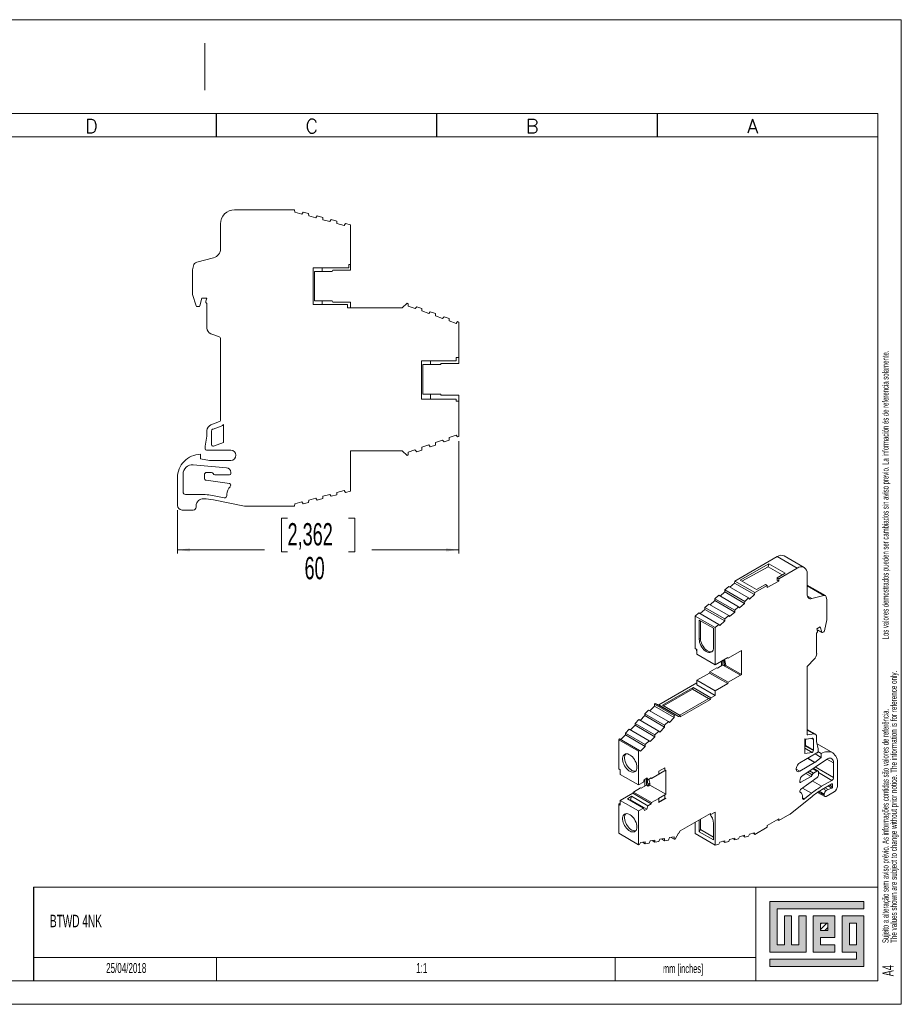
# Model space of a CAD drawing. Header units: millimetres. Extents: x 0 to 297, y 0 to 210.
# Tile 2 of 2: x 109 to 297, y 0 to 210. Entities that reach past the tile are written whole.
import ezdxf

# ---------------------------------------------------------------- set-up
doc = ezdxf.new("R2010")
doc.units = ezdxf.units.MM
doc.layers.add('FORMATO', color=7, linetype='Continuous')
doc.layers.add('LEGENDA', color=5, linetype='Continuous')
doc.styles.add('SLDTEXTSTYLE0', font='ROMANS')
doc.styles.add('SLDTEXTSTYLE1', font='TXT', dxfattribs={"width": 0.605})
doc.styles.add('SLDTEXTSTYLE2', font='TXT', dxfattribs={"width": 0.574617})
doc.dimstyles.new('SLDDIMSTYLE0', dxfattribs={"dimtxt": 4.622974, "dimasz": 2.7, "dimexe": 0, "dimexo": 0.0625, "dimgap": 1.155743, "dimtad": 0, "dimdec": 0, "dimrnd": 1e-09, "dimzin": 12, "dimdsep": 46, "dimtxsty": 'SLDTEXTSTYLE1', "dimsah": 1, "dimcen": 0.09, "dimadec": 0, "dimazin": 3, "dimtfac": 1, "dimtdec": 3, "dimtofl": 0, "dimtmove": 0, "dimatfit": 3, "dimfxl": 1, "dimfrac": 2, "dimtolj": 1, "dimtzin": 12, "dimarcsym": 0})

# ---------------------------------------------------------------- blocks, each defined once
blk = doc.blocks.new('SW_NOTE_0')
at = {"color": 0, "linetype": 'Continuous', "lineweight": 0, "attachment_point": 1, "rotation": 90}
for s, insert, char_height, style in [('Sujeito a alteração sem aviso prévio. As informações contidas são valores de referência.                                          Los valores demostrados pueden ser cambiados sin aviso previo. La información és de referencia solamente.', (-1.71, 0), 1.32292, 'SLDTEXTSTYLE2'), ('The values shown are subject to change without prior notice. The information is for reference only.', (0.06, 0), 1.3229, 'SLDTEXTSTYLE1')]:
    blk.add_mtext(s, dxfattribs=dict(at, insert=insert, char_height=char_height, style=style))
blk = doc.blocks.new('_D_2')
at = {"color": 7, "linetype": 'Continuous', "lineweight": 0}
for p, q in [((202.65, 120.08), (202.65, 96.17)), ((142.65, 105.42), (142.65, 96.17)), ((166.14, 103.69), (164.84, 103.69)), ((164.84, 103.69), (164.84, 96.5)), ((179.16, 103.69), (180.46, 103.69)), ((180.46, 103.69), (180.46, 96.5)), ((142.65, 96.92), (161.22, 96.92)), ((202.65, 96.92), (184.08, 96.92)), ((164.84, 96.5), (166.14, 96.5)), ((180.46, 96.5), (179.16, 96.5))]:
    blk.add_line(p, q, dxfattribs=at)
for points in [[(142.65, 96.92), (145.35, 96.57), (145.35, 97.27)], [(202.65, 96.92), (199.95, 97.27), (199.95, 96.57)]]:
    blk.add_solid(points, dxfattribs=at)
at = {"color": 7, "linetype": 'Continuous', "lineweight": 0, "char_height": 4.763, "attachment_point": 1, "style": 'SLDTEXTSTYLE1'}
for s, insert in [('2,362', (166.14, 102.63)), ('60', (169.76, 95.42))]:
    blk.add_mtext(s, dxfattribs=dict(at, insert=insert))

msp = doc.modelspace()

# ---------------------------------------------------------------- hatches: boundary and pattern name
at = {"linetype": 'Continuous'}
msp.add_hatch(color=7, dxfattribs=at).paths.add_polyline_path([(268.99, 21.93), (268.99, 11.15), (276.69, 11.15), (276.69, 18.85), (275.15, 18.85), (275.15, 12.69), (273.61, 12.69), (273.61, 18.85), (272.07, 18.85), (272.07, 12.69), (270.53, 12.69), (270.53, 20.39), (289.01, 20.39), (289.01, 21.93)], flags=0)
h = msp.add_hatch(color=7, dxfattribs=at)
h.paths.add_polyline_path([(268.99, 8.07), (289.01, 8.07), (289.01, 18.85), (284.39, 18.85), (284.39, 11.15), (287.47, 11.15), (287.47, 9.61), (268.99, 9.61)], flags=0)
h.paths.add_polyline_path([(285.93, 17.31), (287.47, 17.31), (287.47, 12.69), (285.93, 12.69)], flags=0)
h = msp.add_hatch(color=7, dxfattribs=at)
h.paths.add_polyline_path([(282.85, 12.69), (279.77, 12.69), (279.77, 14.23), (282.85, 14.23), (282.85, 18.85), (278.23, 18.85), (278.23, 11.15), (282.85, 11.15)], flags=0)
h.paths.add_polyline_path([(281.31, 15.77), (279.77, 15.77), (279.77, 17.31), (281.31, 17.31)], flags=0)
h = msp.add_hatch(dxfattribs=at)
h.set_pattern_fill('ANSI31', color=8, scale=0.25, style=0)
h.paths.add_polyline_path([(281.31, 15.77), (279.77, 15.77), (279.77, 17.31), (281.31, 17.31)], flags=0)

# ---------------------------------------------------------------- linework, layer by layer
at = {"color": 7, "linetype": 'Continuous', "lineweight": 0}
for p, q in [((292, 185), (292, 5)), ((289.01, 21.93), (268.99, 21.93)), ((268.99, 21.93), (268.99, 11.15)), ((289.01, 20.39), (289.01, 21.93)), ((270.53, 20.39), (289.01, 20.39)), ((270.53, 12.69), (270.53, 20.39)), ((273.61, 18.85), (272.07, 18.85)), ((272.07, 18.85), (272.07, 12.69)), ((273.61, 12.69), (273.61, 18.85)), ((276.69, 18.85), (275.15, 18.85)), ((275.15, 18.85), (275.15, 12.69)), ((276.69, 11.15), (276.69, 18.85)), ((282.85, 18.85), (278.23, 18.85)), ((278.23, 18.85), (278.23, 11.15)), ((279.77, 17.31), (281.31, 17.31)), ((279.77, 15.77), (279.77, 17.31)), ((281.31, 17.31), (281.31, 15.77)), ((282.85, 14.23), (282.85, 18.85)), ((289.01, 18.85), (284.39, 18.85)), ((284.39, 18.85), (284.39, 11.15)), ((285.93, 12.69), (285.93, 17.31)), ((285.93, 17.31), (287.47, 17.31)), ((287.47, 17.31), (287.47, 12.69)), ((289.01, 8.07), (289.01, 18.85)), ((281.31, 15.77), (279.77, 15.77)), ((272.07, 12.69), (270.53, 12.69)), ((275.15, 12.69), (273.61, 12.69)), ((279.77, 14.23), (282.85, 14.23)), ((279.77, 12.69), (279.77, 14.23)), ((282.85, 12.69), (279.77, 12.69)), ((282.85, 11.15), (282.85, 12.69)), ((287.47, 12.69), (285.93, 12.69)), ((268.99, 11.15), (276.69, 11.15)), ((278.23, 11.15), (282.85, 11.15)), ((284.39, 11.15), (287.47, 11.15)), ((287.47, 11.15), (287.47, 9.61)), ((151, 10), (151, 5)), ((236, 10), (236, 5)), ((268.99, 9.61), (268.99, 8.07)), ((287.47, 9.61), (268.99, 9.61)), ((268.99, 8.07), (289.01, 8.07))]:
    msp.add_line(p, q, dxfattribs=at)
at = {"color": 7, "linetype": 'Continuous', "lineweight": 15}
for p, q in [((167.65, 169.45), (154.85, 169.45)), ((167.65, 169.45), (167.68, 168.95)), ((167.68, 168.95), (169.2, 168.54)), ((169.48, 168.96), (169.2, 168.54)), ((170.64, 168.64), (169.48, 168.96)), ((170.67, 168.15), (170.64, 168.64)), ((170.67, 168.15), (172.2, 167.74)), ((172.47, 168.15), (172.2, 167.74)), ((173.63, 167.84), (172.47, 168.15)), ((151.85, 166.45), (151.85, 161.16)), ((173.67, 167.34), (173.63, 167.84)), ((173.67, 167.34), (175.19, 166.94)), ((175.47, 167.35), (175.19, 166.94)), ((176.63, 167.04), (175.47, 167.35)), ((176.66, 166.54), (176.63, 167.04)), ((176.66, 166.54), (178.18, 166.13)), ((178.46, 166.55), (178.18, 166.13)), ((178.46, 166.55), (179.57, 166.25)), ((179.57, 157.82), (179.57, 166.25)), ((145.85, 156.65), (146.06, 157.52)), ((150.37, 159.23), (146.77, 158.26)), ((179.18, 157.82), (179.18, 157.06)), ((179.57, 157.82), (179.18, 157.82)), ((179.57, 156.56), (179.57, 157.82)), ((145.85, 156.65), (145.85, 151.49)), ((171.63, 157.06), (171.63, 149.24)), ((179.18, 157.06), (171.63, 157.06)), ((171.89, 150.01), (171.89, 156.31)), ((171.89, 156.31), (173.52, 156.31)), ((173.52, 157.06), (173.52, 156.31)), ((173.52, 156.31), (175.64, 156.31)), ((175.64, 156.31), (175.79, 156.56)), ((175.79, 156.56), (179.57, 156.56)), ((145.87, 151.41), (146.63, 148.95)), ((147.41, 148.95), (147.85, 150.6)), ((147.85, 150.6), (148.93, 150.6)), ((148.74, 149.9), (148.74, 149.7)), ((148.93, 150.6), (148.75, 149.95)), ((148.95, 149.5), (148.95, 144.21)), ((171.63, 149.24), (178.93, 149.24)), ((173.52, 150.01), (171.89, 150.01)), ((175.64, 150.01), (173.52, 150.01)), ((173.52, 150.01), (173.52, 149.24)), ((175.79, 149.76), (175.64, 150.01)), ((179.57, 149.76), (175.79, 149.76)), ((178.93, 149.24), (178.93, 148.56)), ((179.57, 148.56), (179.57, 149.76)), ((191.65, 149.52), (190.58, 148.56)), ((191.89, 149.43), (191.65, 149.52)), ((191.88, 148.93), (191.89, 149.43)), ((146.82, 148.8), (147.22, 148.8)), ((178.93, 148.56), (190.58, 148.56)), ((191.88, 148.93), (193.36, 148.39)), ((193.67, 148.78), (193.36, 148.39)), ((194.8, 148.37), (193.67, 148.78)), ((194.79, 147.87), (194.8, 148.37)), ((194.79, 147.87), (196.27, 147.33)), ((196.58, 147.72), (196.27, 147.33)), ((197.71, 147.31), (196.58, 147.72)), ((197.7, 146.81), (197.71, 147.31)), ((197.7, 146.81), (199.18, 146.27)), ((199.5, 146.66), (199.18, 146.27)), ((200.62, 146.25), (199.5, 146.66)), ((200.61, 145.75), (200.62, 146.25)), ((200.61, 145.75), (202.09, 145.21)), ((202.41, 145.6), (202.09, 145.21)), ((202.41, 145.6), (202.65, 145.51)), ((202.65, 137.92), (202.65, 145.51)), ((149.8, 143), (151.66, 142.33)), ((151.85, 142.04), (151.85, 124.55)), ((202.09, 137.22), (194.72, 137.22)), ((194.72, 137.22), (194.72, 129.08)), ((196.6, 137.22), (196.6, 136.45)), ((198.73, 136.45), (198.87, 136.7)), ((198.87, 136.7), (202.65, 136.7)), ((202.09, 137.92), (202.09, 137.22)), ((202.65, 137.92), (202.09, 137.92)), ((202.65, 136.7), (202.65, 137.92)), ((194.98, 130.15), (194.98, 136.45)), ((194.98, 136.45), (196.6, 136.45)), ((196.6, 136.45), (198.73, 136.45)), ((194.72, 129.08), (202.09, 129.08)), ((196.6, 130.15), (194.98, 130.15)), ((198.73, 130.15), (196.6, 130.15)), ((196.6, 130.15), (196.6, 129.08)), ((198.87, 129.9), (198.73, 130.15)), ((202.65, 129.9), (198.87, 129.9)), ((202.09, 129.08), (202.09, 128.67)), ((202.09, 128.67), (202.65, 128.67)), ((202.65, 128.67), (202.65, 129.9)), ((202.65, 121.08), (202.65, 128.67)), ((151.66, 124.27), (149.81, 123.6)), ((148.95, 121.17), (148.95, 122.37)), ((149.94, 122.24), (149.94, 119.47)), ((152, 123.33), (150.26, 122.7)), ((152.51, 119.83), (152.51, 123.67)), ((148.55, 119.07), (148.95, 121.17)), ((150.35, 119.05), (152.51, 119.83)), ((199.16, 120.35), (197.7, 119.83)), ((197.71, 119.28), (197.7, 119.83)), ((199.16, 120.35), (199.5, 119.93)), ((199.5, 119.93), (200.62, 120.35)), ((202.09, 121.38), (200.61, 120.86)), ((200.62, 120.35), (200.61, 120.86)), ((202.09, 121.38), (202.41, 121)), ((202.65, 121.08), (202.41, 121)), ((148.55, 118.47), (148.55, 119.07)), ((154.05, 118.17), (148.85, 118.17)), ((190.58, 118.04), (179.57, 118.04)), ((179.57, 109.45), (179.57, 118.04)), ((190.58, 118.04), (191.65, 117.08)), ((193.3, 118.27), (191.87, 117.77)), ((191.89, 117.16), (191.87, 117.77)), ((193.3, 118.27), (193.67, 117.81)), ((193.67, 117.81), (194.8, 118.22)), ((196.23, 119.31), (194.79, 118.8)), ((194.8, 118.22), (194.79, 118.8)), ((196.23, 119.31), (196.58, 118.87)), ((196.58, 118.87), (197.71, 119.28)), ((147.55, 117.35), (147.55, 116.35)), ((147.55, 116.35), (149.48, 116.01)), ((154.05, 116), (149.56, 116)), ((191.65, 117.08), (191.89, 117.16)), ((153.14, 114.44), (146.03, 115.07)), ((149.9, 113.44), (148.9, 113.44)), ((154.05, 113.24), (154.05, 113.45)), ((142.65, 112.29), (142.65, 106.42)), ((143.85, 113.07), (143.85, 109.25)), ((148.4, 112.25), (148.4, 112.94)), ((153.79, 111.07), (148.81, 111.76)), ((153.75, 112.94), (150.64, 112.94)), ((154.05, 110.77), (154.05, 110.77)), ((178.18, 109.56), (176.66, 109.16)), ((178.18, 109.56), (178.46, 109.15)), ((179.57, 109.45), (178.46, 109.15)), ((144.35, 108.75), (147.44, 108.75)), ((150.33, 107.57), (156.99, 106.26)), ((150.5, 108.45), (152.61, 108.04)), ((153.2, 108.53), (153.2, 108.8)), ((169.2, 107.16), (167.68, 106.75)), ((169.2, 107.16), (169.48, 106.74)), ((170.64, 107.05), (170.67, 107.55)), ((172.2, 107.96), (170.67, 107.55)), ((172.2, 107.96), (172.47, 107.55)), ((172.47, 107.55), (173.63, 107.86)), ((173.63, 107.86), (173.67, 108.35)), ((175.19, 108.76), (173.67, 108.35)), ((175.19, 108.76), (175.47, 108.35)), ((175.47, 108.35), (176.63, 108.66)), ((176.63, 108.66), (176.66, 109.16)), ((143.65, 105.42), (146.05, 105.42)), ((146.65, 106.02), (146.65, 106.33)), ((157.08, 106.25), (167.65, 106.25)), ((167.68, 106.75), (167.65, 106.25)), ((169.48, 106.74), (170.64, 107.05)), ((261.49, 90.26), (270.54, 95.48)), ((270.54, 95.48), (274.78, 93.03)), ((276.28, 93.18), (272.04, 95.63)), ((268.77, 93.97), (262.65, 90.44)), ((268.64, 93.33), (263.02, 90.22)), ((268.77, 93.97), (268.64, 93.33)), ((271.61, 91.61), (268.64, 93.33)), ((272.24, 91.97), (268.77, 93.97)), ((274.78, 93.03), (270.87, 90.77)), ((262.65, 90.44), (266.11, 88.44)), ((270.51, 90.98), (272.24, 91.97)), ((270.87, 90.77), (270.51, 90.98)), ((270.51, 90.45), (270.51, 90.98)), ((270.87, 90.25), (270.51, 90.45)), ((270.87, 90.77), (270.87, 90.25)), ((276.9, 87.49), (276.9, 91.81)), ((259.35, 87.96), (259.38, 88.38)), ((259.38, 88.38), (260.2, 89.11)), ((263.62, 85.94), (259.38, 88.38)), ((264.44, 86.66), (260.2, 89.11)), ((261.47, 89.84), (260.47, 88.95)), ((261.49, 90.26), (261.47, 89.84)), ((265.71, 87.39), (261.47, 89.84)), ((265.74, 87.81), (261.49, 90.26)), ((268.38, 89.34), (265.74, 87.81)), ((266.11, 88.44), (268.03, 89.54)), ((268.03, 89.54), (268.38, 89.34)), ((270.87, 90.25), (268.38, 88.87)), ((268.38, 88.87), (268.38, 89.34)), ((280.81, 87.17), (276.9, 89.43)), ((257.23, 86.09), (257.26, 86.51)), ((257.26, 86.51), (258.08, 87.23)), ((257.26, 86.51), (261.5, 84.06)), ((262.32, 84.78), (258.08, 87.23)), ((259.35, 87.96), (258.35, 87.08)), ((263.59, 85.51), (259.35, 87.96)), ((264.44, 86.66), (263.62, 85.94)), ((264.64, 86.44), (264.44, 86.66)), ((264.64, 86.44), (265.71, 87.39)), ((265.74, 87.81), (265.71, 87.39)), ((280.5, 87.2), (277.95, 86.52)), ((281.15, 86.26), (281, 86.89)), ((281.15, 82.05), (281.15, 86.26)), ((255.12, 84.21), (254.12, 83.32)), ((255.12, 84.21), (255.14, 84.63)), ((259.36, 81.76), (255.12, 84.21)), ((255.14, 84.63), (255.96, 85.36)), ((255.14, 84.63), (259.38, 82.18)), ((255.96, 85.36), (260.2, 82.91)), ((257.23, 86.09), (256.23, 85.2)), ((261.48, 83.64), (257.23, 86.09)), ((261.5, 84.06), (261.48, 83.64)), ((262.32, 84.78), (261.5, 84.06)), ((262.52, 84.56), (262.32, 84.78)), ((262.52, 84.56), (263.59, 85.51)), ((263.62, 85.94), (263.59, 85.51)), ((253.84, 83.48), (253.06, 82.79)), ((253.06, 82.79), (257.31, 80.34)), ((253.06, 75.9), (253.06, 82.79)), ((253.84, 83.48), (258.09, 81.03)), ((256.95, 80.19), (253.91, 81.94)), ((253.91, 81.94), (253.91, 77.85)), ((259.38, 82.18), (259.36, 81.76)), ((260.2, 82.91), (259.38, 82.18)), ((260.4, 82.68), (260.2, 82.91)), ((260.4, 82.68), (261.48, 83.64)), ((280.6, 79.65), (281.14, 81.97)), ((254.18, 81.78), (254.18, 78.01)), ((256.95, 76.1), (256.95, 80.19)), ((258.09, 81.03), (257.31, 80.34)), ((257.31, 80.34), (257.31, 72.42)), ((258.28, 80.81), (258.09, 81.03)), ((258.28, 80.81), (259.36, 81.76)), ((278.97, 80.06), (279.73, 80.5)), ((279.1, 79.61), (278.97, 80.06)), ((279.02, 79.9), (280.08, 79.29)), ((279.73, 80.5), (280.04, 79.34)), ((253.91, 77.85), (254.18, 78.01)), ((278.95, 74.84), (278.95, 79.15)), ((279.1, 79.4), (279.1, 79.57)), ((280.18, 79.3), (280.46, 79.46)), ((253.42, 75.69), (253.06, 75.9)), ((253.34, 75.74), (253.34, 75.44)), ((253.42, 74.67), (253.42, 75.69)), ((253.34, 75.44), (253.42, 75.39)), ((253.42, 74.67), (257.31, 72.42)), ((257.31, 72.42), (259.98, 73.97)), ((259.9, 73.92), (260.08, 73.82)), ((259.98, 73.97), (260.08, 73.82)), ((260.08, 73.82), (262.92, 75.46)), ((262.92, 75.46), (262.92, 70.31)), ((277.04, 72.19), (278.36, 73.51)), ((256.19, 70.92), (257.69, 71.79)), ((257.69, 71.79), (257.84, 71.71)), ((257.84, 71.71), (258.98, 72.37)), ((258.67, 73.21), (258.67, 72.19)), ((258.98, 72.37), (258.98, 73.39)), ((259.41, 72.13), (258.98, 72.37)), ((259.41, 72.12), (259.59, 72.23)), ((259.41, 72.13), (262.73, 70.21)), ((259.59, 72.23), (262.92, 70.31)), ((276.9, 57.6), (276.9, 71.88)), ((253.42, 69.12), (256.09, 70.66)), ((256.09, 70.66), (256.19, 70.92)), ((256.09, 70.66), (259.98, 68.41)), ((260.08, 68.68), (256.19, 70.92)), ((262.73, 70.21), (260.08, 68.68)), ((262.92, 70.31), (262.73, 70.21)), ((262.73, 70.21), (262.73, 70.21)), ((253.42, 68.55), (245.28, 63.85)), ((252.59, 67.58), (246.05, 63.8)), ((252.48, 67.19), (252.59, 67.58)), ((256.41, 65.38), (252.59, 67.58)), ((257.31, 66.87), (253.42, 69.12)), ((253.42, 68.14), (253.42, 69.12)), ((257.31, 65.89), (253.42, 68.14)), ((259.98, 68.41), (257.31, 66.87)), ((260.08, 68.68), (259.98, 68.41)), ((252.48, 67.19), (246.33, 63.63)), ((249.77, 61.65), (255.96, 65.22)), ((255.92, 65.2), (252.48, 67.19)), ((256.31, 65.02), (255.96, 65.22)), ((256.41, 65.38), (256.31, 65.02)), ((257.31, 65.89), (256.41, 65.38)), ((257.31, 66.87), (257.31, 65.89)), ((244.36, 63.62), (243.35, 62.61)), ((244.35, 64.02), (244.52, 64.19)), ((248.6, 61.58), (244.35, 64.02)), ((244.36, 63.62), (244.35, 64.02)), ((248.6, 61.17), (244.36, 63.62)), ((248.77, 61.74), (244.52, 64.19)), ((244.52, 64.19), (245.28, 63.85)), ((249.52, 61.4), (245.28, 63.85)), ((246.05, 63.8), (249.86, 61.6)), ((256.31, 65.02), (249.86, 61.29)), ((242.3, 61.57), (241.29, 60.56)), ((242.29, 61.97), (243.09, 62.76)), ((246.54, 59.52), (242.29, 61.97)), ((242.3, 61.57), (242.29, 61.97)), ((246.54, 59.12), (242.3, 61.57)), ((247.33, 60.32), (243.09, 62.76)), ((247.56, 60.13), (248.6, 61.17)), ((248.77, 61.74), (248.6, 61.58)), ((248.6, 61.58), (248.6, 61.17)), ((249.52, 61.4), (248.77, 61.74)), ((249.86, 61.6), (249.52, 61.4)), ((249.86, 61.29), (249.86, 61.6)), ((240.24, 59.51), (239.23, 58.51)), ((240.23, 59.92), (241.03, 60.71)), ((240.23, 59.92), (244.48, 57.47)), ((240.24, 59.51), (240.23, 59.92)), ((244.48, 57.06), (240.24, 59.51)), ((241.03, 60.71), (245.27, 58.26)), ((245.5, 58.07), (246.54, 59.12)), ((247.33, 60.32), (246.54, 59.52)), ((246.54, 59.52), (246.54, 59.12)), ((247.56, 60.13), (247.33, 60.32)), ((238.18, 57.46), (237.17, 56.45)), ((238.17, 57.86), (238.97, 58.66)), ((238.17, 57.86), (242.42, 55.41)), ((238.18, 57.46), (238.17, 57.86)), ((242.42, 55.01), (238.18, 57.46)), ((238.97, 58.66), (243.21, 56.21)), ((243.44, 56.02), (244.48, 57.06)), ((245.27, 58.26), (244.48, 57.47)), ((244.48, 57.47), (244.48, 57.06)), ((245.5, 58.07), (245.27, 58.26)), ((276.8, 56.54), (278.03, 56.74)), ((278.68, 57.6), (276.9, 58.63)), ((278.35, 57.66), (277.04, 57.45)), ((278.95, 56.03), (278.95, 57.01)), ((236.91, 56.6), (236.74, 56.43)), ((236.74, 56.43), (240.98, 53.98)), ((236.74, 50.23), (236.74, 56.43)), ((236.91, 56.6), (241.15, 54.15)), ((241.38, 53.96), (242.42, 55.01)), ((243.21, 56.21), (242.42, 55.41)), ((242.42, 55.41), (242.42, 55.01)), ((243.44, 56.02), (243.21, 56.21)), ((276.44, 56.61), (276.46, 56.6)), ((276.44, 53.48), (276.44, 56.61)), ((276.55, 55.08), (278.25, 54.1)), ((276.56, 55.21), (276.56, 56.56)), ((278.26, 54.23), (276.56, 55.21)), ((278.26, 56.49), (278.26, 54.23)), ((279.24, 54.47), (278.95, 56.03)), ((282.37, 53.63), (279.04, 55.55)), ((241.15, 54.15), (240.98, 53.98)), ((240.98, 53.98), (240.98, 46.78)), ((241.38, 53.96), (241.15, 54.15)), ((275.35, 51.49), (279.02, 53.62)), ((277.96, 53.72), (276.44, 53.48)), ((278.58, 51.59), (279.94, 52.65)), ((278.65, 53.4), (279.94, 52.65)), ((279.22, 53.89), (279.94, 53.47)), ((279.24, 54.47), (279.24, 53.98)), ((279.94, 52.65), (279.94, 53.47)), ((245.27, 49.69), (246.59, 50.45)), ((246.55, 49.83), (246.55, 50.43)), ((246.59, 50.45), (246.59, 49.81)), ((278.52, 51.55), (275.35, 49.72)), ((275.99, 48.82), (281.02, 52.23)), ((282.56, 51.49), (282.56, 48.37)), ((283.41, 46.55), (283.41, 51.34)), ((237.09, 50.02), (236.74, 50.23)), ((237.09, 49.03), (237.09, 50.02)), ((240.98, 46.78), (237.09, 49.03)), ((242.95, 47.91), (243.65, 48.32)), ((243.65, 48.32), (243.76, 48.18)), ((243.76, 48.18), (245.27, 49.05)), ((245.27, 49.1), (246.37, 49.73)), ((245.27, 49.05), (245.27, 49.69)), ((246.37, 49.73), (246.55, 49.83)), ((246.59, 49.81), (246.55, 49.83)), ((246.81, 49.94), (246.59, 49.81)), ((246.81, 49.94), (246.81, 44.79)), ((275.53, 45.8), (279.05, 48.39)), ((277.76, 48.62), (275.56, 47.35)), ((279.24, 49.76), (278.24, 50.34)), ((278.99, 49.74), (278.29, 49.33)), ((279.35, 49.53), (279.35, 48.96)), ((240.98, 46.78), (242.06, 47.41)), ((241.51, 46.07), (242.66, 46.73)), ((242.06, 47.41), (242.2, 47.91)), ((242.81, 48.27), (242.2, 47.91)), ((242.35, 48), (242.35, 46.55)), ((242.57, 48.13), (242.95, 47.91)), ((242.66, 46.73), (242.66, 48.08)), ((242.66, 46.73), (243.01, 46.52)), ((242.81, 48.27), (242.95, 47.91)), ((242.98, 46.91), (243.38, 47.14)), ((242.98, 46.91), (243.01, 46.89)), ((243.41, 47.12), (243.01, 46.89)), ((243.01, 46.89), (243.01, 46.52)), ((243.01, 46.52), (243.41, 46.75)), ((243.38, 47.14), (243.41, 47.12)), ((243.41, 47.12), (243.41, 46.75)), ((243.41, 46.75), (246.81, 44.79)), ((243.58, 48.28), (243.76, 48.18)), ((275.35, 47.47), (275.35, 47.64)), ((282.21, 47.76), (280.02, 46.49)), ((280.02, 45.76), (282.21, 47.02)), ((282.35, 46.94), (282.35, 46.39)), ((237.09, 43.47), (239.77, 45.02)), ((239.48, 44.36), (238.6, 43.85)), ((239.29, 43.64), (239.48, 44.36)), ((242.95, 42.36), (239.48, 44.36)), ((239.77, 45.02), (239.87, 45.28)), ((239.77, 45.02), (243.65, 42.77)), ((239.87, 45.28), (241.37, 46.15)), ((243.76, 43.03), (239.87, 45.28)), ((241.37, 46.15), (241.51, 46.07)), ((246.55, 44.69), (245.24, 43.93)), ((246.59, 44.67), (246.55, 44.69)), ((246.55, 43.87), (246.55, 44.69)), ((246.81, 44.79), (246.59, 44.67)), ((246.59, 44.67), (246.59, 43.85)), ((273.27, 40.57), (277.98, 44.35)), ((275.35, 45.45), (275.35, 45.45)), ((275.49, 45.19), (275.43, 45.23)), ((275.95, 44.19), (275.95, 43.96)), ((277.86, 45), (276.37, 43.81)), ((279.15, 45.21), (280.7, 44.32)), ((280.58, 44.84), (280.58, 44.59)), ((280.75, 46.18), (281.4, 45.8)), ((281.4, 45.8), (281, 45.57)), ((281, 44.35), (282.7, 45.32)), ((282.19, 46.13), (281.4, 45.8)), ((237.09, 42.88), (236.74, 42.67)), ((236.74, 42.67), (237.09, 42.47)), ((236.74, 36.48), (236.74, 42.67)), ((237.09, 43.47), (240.98, 41.23)), ((237.09, 42.47), (237.09, 43.47)), ((238.6, 43.85), (242.06, 41.85)), ((239.13, 43.55), (239.29, 43.64)), ((242.75, 41.64), (239.29, 43.64)), ((242.95, 42.36), (242.75, 41.64)), ((243.65, 42.77), (242.95, 42.36)), ((243.76, 43.03), (243.65, 42.77)), ((245.27, 43.91), (243.76, 43.03)), ((245.24, 43.93), (245.27, 43.91)), ((246.81, 43.92), (245.27, 43.04)), ((245.27, 43.04), (245.27, 43.91)), ((246.38, 43.72), (245.27, 43.08)), ((246.38, 43.77), (246.55, 43.87)), ((246.38, 43.72), (246.38, 43.77)), ((246.55, 43.87), (246.59, 43.85)), ((246.59, 43.85), (246.81, 43.98)), ((246.81, 43.92), (246.76, 43.95)), ((246.81, 43.92), (246.81, 43.98)), ((242.06, 41.85), (240.98, 41.23)), ((240.98, 41.23), (240.98, 34.03)), ((242.26, 41.35), (242.06, 41.85)), ((242.75, 41.64), (242.26, 41.35)), ((249.88, 36.98), (256.31, 40.7)), ((256.15, 40.6), (256.41, 40.45)), ((256.31, 40.7), (256.41, 40.45)), ((256.41, 40.45), (257.31, 40.97)), ((257.31, 40.97), (257.31, 33.95)), ((270.88, 39.18), (273.2, 40.52)), ((253.06, 36.4), (253.06, 38.82)), ((253.91, 39.31), (253.91, 36.82)), ((254.18, 39.47), (254.18, 37.26)), ((256.95, 35.06), (256.95, 38.6)), ((268.4, 38.15), (270.88, 39.59)), ((268.4, 37.75), (268.4, 38.15)), ((270.53, 39.38), (270.88, 39.18)), ((270.88, 39.59), (270.88, 39.18)), ((240.98, 34.03), (236.74, 36.48)), ((248.6, 35.72), (247.59, 35.55)), ((248.6, 35.72), (248.6, 35.23)), ((248.77, 35.25), (249.52, 36.47)), ((249.52, 36.47), (249.6, 36.52)), ((249.6, 36.52), (249.88, 36.98)), ((257.31, 33.95), (253.06, 36.4)), ((254.18, 37.26), (253.91, 36.82)), ((253.91, 36.82), (256.95, 35.06)), ((256.95, 35.66), (254.18, 37.26)), ((262.32, 35.3), (262.52, 35.75)), ((263.59, 36.04), (262.52, 35.75)), ((263.15, 35.92), (263.62, 35.64)), ((263.59, 36.04), (263.62, 35.64)), ((263.62, 35.64), (264.44, 35.86)), ((264.44, 35.86), (264.64, 36.32)), ((265.71, 36.6), (264.64, 36.32)), ((265.26, 36.48), (265.74, 36.21)), ((265.71, 36.6), (265.74, 36.21)), ((265.74, 36.21), (268.4, 37.75)), ((240.98, 34.03), (241.15, 34.06)), ((241.15, 34.06), (241.38, 34.5)), ((242.42, 34.68), (241.38, 34.5)), ((242.42, 34.26), (241.85, 34.58)), ((242.42, 34.68), (242.42, 34.26)), ((242.42, 34.26), (243.21, 34.38)), ((243.21, 34.38), (243.45, 34.85)), ((244.48, 35.03), (243.45, 34.85)), ((244.48, 34.58), (243.88, 34.93)), ((244.48, 35.03), (244.48, 34.58)), ((244.48, 34.58), (245.27, 34.71)), ((245.27, 34.71), (245.52, 35.2)), ((246.54, 35.38), (245.52, 35.2)), ((245.9, 35.27), (246.54, 34.9)), ((246.54, 35.38), (246.54, 34.9)), ((246.54, 34.9), (247.33, 35.03)), ((247.33, 35.03), (247.59, 35.55)), ((247.93, 35.61), (248.6, 35.23)), ((248.6, 35.23), (248.77, 35.25)), ((257.31, 33.95), (258.09, 34.16)), ((258.09, 34.16), (258.28, 34.61)), ((259.36, 34.9), (258.28, 34.61)), ((259.38, 34.51), (258.91, 34.78)), ((259.36, 34.9), (259.38, 34.51)), ((259.38, 34.51), (260.2, 34.73)), ((260.2, 34.73), (260.4, 35.18)), ((261.48, 35.47), (260.4, 35.18)), ((261.03, 35.35), (261.5, 35.08)), ((261.48, 35.47), (261.5, 35.08)), ((261.5, 35.08), (262.32, 35.3))]:
    msp.add_line(p, q, dxfattribs=at)
at = {"color": 1, "linetype": 'Continuous', "lineweight": 15}
for p, q in [((276.9, 89.28), (280.5, 87.2)), ((276.95, 87.1), (277.95, 86.52)), ((280.04, 79.34), (279.01, 79.94)), ((276.9, 58.49), (278.35, 57.66)), ((277.04, 57.45), (276.91, 57.52)), ((277.87, 56.71), (278.26, 56.49)), ((276.44, 54.6), (277.96, 53.72)), ((276.98, 52.44), (278.52, 51.55)), ((277.05, 52.48), (278.58, 51.59)), ((278.65, 50.62), (282.56, 48.37)), ((282.56, 51.49), (281.15, 52.31)), ((274.58, 50.16), (275.35, 49.72)), ((276.64, 49.26), (277.76, 48.62)), ((277.05, 49.54), (278.02, 48.97)), ((278.29, 49.33), (277.45, 49.81)), ((278.1, 50.25), (278.99, 49.74)), ((282.21, 47.76), (279.35, 49.41)), ((275.56, 47.35), (275.35, 47.47)), ((280.02, 46.49), (278.03, 47.64)), ((282.19, 46.13), (281.43, 46.57)), ((282.35, 46.39), (281.73, 46.74)), ((282.35, 46.94), (282.21, 47.02)), ((275.44, 45.22), (275.46, 45.21)), ((277.86, 45), (275.95, 46.11)), ((280.58, 44.59), (279.31, 45.32)), ((279.51, 45.45), (280.58, 44.84)), ((281, 45.57), (280.35, 45.95)), ((275.95, 44.05), (276.37, 43.81))]:
    msp.add_line(p, q, dxfattribs=at)
at = {"color": 7, "linetype": 'Continuous', "lineweight": 15, "flags": 128}
for points in [[(277.95, 86.52), (277.73, 86.48), (277.53, 86.5), (277.35, 86.56), (277.19, 86.67), (277.07, 86.82), (276.98, 87.01), (276.92, 87.24), (276.9, 87.49)], [(253.91, 77.85), (253.94, 77.54), (254, 77.2), (254.12, 76.86), (254.27, 76.52), (254.46, 76.2), (254.67, 75.9), (254.91, 75.63), (255.17, 75.4), (255.43, 75.22), (255.7, 75.1), (255.95, 75.03), (256.19, 75.02), (256.41, 75.07), (256.6, 75.18), (256.75, 75.34), (256.86, 75.55), (256.93, 75.81), (256.95, 76.1)], [(254.18, 78.01), (254.21, 77.69), (254.28, 77.36), (254.39, 77.02), (254.54, 76.68), (254.73, 76.35), (254.95, 76.05), (255.19, 75.78), (255.44, 75.56), (255.71, 75.38), (255.97, 75.25), (256.23, 75.18), (256.47, 75.17), (256.64, 75.21)], [(280.18, 79.3), (280.16, 79.28), (280.13, 79.28), (280.11, 79.28), (280.09, 79.28), (280.08, 79.29), (280.06, 79.3), (280.05, 79.32), (280.04, 79.34)], [(259.31, 73.58), (259.42, 72.95), (259.59, 72.23)], [(259.41, 72.13), (259.24, 72.85), (259.13, 73.48)], [(277.04, 57.45), (277.01, 57.45), (276.98, 57.45), (276.96, 57.46), (276.94, 57.48), (276.92, 57.5), (276.91, 57.53), (276.9, 57.56), (276.9, 57.6)], [(278.03, 56.74), (278.07, 56.74), (278.12, 56.73), (278.16, 56.71), (278.19, 56.68), (278.22, 56.65), (278.24, 56.6), (278.25, 56.55), (278.26, 56.49)], [(278.35, 57.66), (278.48, 57.66), (278.59, 57.64), (278.7, 57.59), (278.79, 57.52), (278.86, 57.42), (278.91, 57.3), (278.94, 57.16), (278.95, 57.01)], [(240.63, 50.58), (240.61, 50.89), (240.54, 51.21), (240.44, 51.55), (240.29, 51.88), (240.11, 52.19), (239.91, 52.49), (239.68, 52.76), (239.43, 52.99), (239.17, 53.17), (238.92, 53.31), (238.66, 53.39), (238.42, 53.42), (238.2, 53.39), (238.01, 53.3), (237.85, 53.17), (237.72, 52.98), (237.64, 52.75), (237.59, 52.48), (237.59, 52.18), (237.64, 51.86), (237.72, 51.53), (237.85, 51.2), (238.01, 50.87), (238.2, 50.57), (238.42, 50.28), (238.66, 50.03), (238.92, 49.83), (239.17, 49.66), (239.43, 49.55), (239.68, 49.5), (239.91, 49.5), (240.11, 49.56), (240.29, 49.67), (240.44, 49.83), (240.54, 50.04), (240.61, 50.29), (240.63, 50.58)], [(238.25, 53.4), (238.24, 53.39), (238.12, 53.21), (238.03, 52.97), (237.99, 52.71), (237.99, 52.41), (238.03, 52.09), (238.12, 51.76), (238.24, 51.43), (238.41, 51.1), (238.6, 50.79), (238.82, 50.51), (239.06, 50.26), (239.31, 50.05), (239.57, 49.89), (239.82, 49.78), (240.07, 49.73), (240.3, 49.73), (240.36, 49.74)], [(281.02, 52.23), (281.28, 52.38), (281.54, 52.47), (281.78, 52.5), (282, 52.47), (282.19, 52.38), (282.35, 52.23), (282.47, 52.03), (282.54, 51.78), (282.56, 51.49)], [(275.35, 49.72), (275.16, 49.64), (274.99, 49.61), (274.84, 49.65), (274.71, 49.74), (274.63, 49.88), (274.58, 50.06), (274.58, 50.27), (274.63, 50.51), (274.71, 50.75), (274.84, 50.98), (274.99, 51.19), (275.16, 51.36), (275.35, 51.49)], [(242.78, 48.01), (242.86, 47.52), (242.98, 46.91)], [(243.2, 48.06), (243.25, 47.75), (243.38, 47.14)], [(276.37, 43.81), (276.29, 43.76), (276.22, 43.72), (276.14, 43.71), (276.08, 43.72), (276.02, 43.76), (275.98, 43.81), (275.96, 43.88), (275.95, 43.96)], [(240.63, 37.84), (240.61, 38.15), (240.54, 38.48), (240.44, 38.81), (240.29, 39.14), (240.11, 39.46), (239.91, 39.75), (239.68, 40.02), (239.43, 40.25), (239.17, 40.43), (238.92, 40.57), (238.66, 40.65), (238.43, 40.68), (238.21, 40.65), (238.01, 40.57), (237.85, 40.43), (237.72, 40.24), (237.64, 40.01), (237.59, 39.74), (237.59, 39.44), (237.64, 39.12), (237.72, 38.79), (237.85, 38.46), (238.01, 38.14), (238.21, 37.83), (238.43, 37.55), (238.66, 37.3), (238.92, 37.09), (239.17, 36.93), (239.43, 36.82), (239.68, 36.76), (239.91, 36.76), (240.11, 36.82), (240.29, 36.93), (240.44, 37.1), (240.54, 37.31), (240.61, 37.56), (240.63, 37.84)], [(238.25, 40.66), (238.24, 40.66), (238.12, 40.47), (238.03, 40.24), (237.99, 39.97), (237.99, 39.67), (238.03, 39.35), (238.12, 39.02), (238.24, 38.69), (238.41, 38.36), (238.6, 38.06), (238.82, 37.77), (239.06, 37.52), (239.31, 37.31), (239.57, 37.15), (239.82, 37.04), (240.07, 36.99), (240.3, 36.99), (240.36, 37)]]:
    msp.add_lwpolyline(points, dxfattribs=at)
at = {"color": 7, "linetype": 'Continuous', "lineweight": 15}
for centre, radius, start, end in [((154.85, 166.45), 3, 90, 180), ((149.85, 161.16), 2, 285, 0), ((147.03, 157.3), 1, 105, 167), ((146.15, 151.49), 0.3, 180, 197.2339), ((148.94, 149.9), 0.2, 165, 180), ((148.94, 149.7), 0.2, 180, 272.0929), ((146.82, 149), 0.2, 197.2339, 270), ((147.22, 149), 0.2, 270, 345), ((150.24, 144.21), 1.28, 180, 250), ((151.55, 142.04), 0.3, 0, 70), ((151.55, 124.55), 0.3, 290, 0), ((150.26, 122.37), 1.3, 110, 180), ((150.43, 122.24), 0.494, 110, 180), ((151.55, 124.55), 1.3, 290, 317.1009), ((148.85, 118.47), 0.3, 180, 270), ((146.82, 119.19), 3.13, 2.2858, 5.1901), ((150.25, 119.33), 0.3, 182.2858, 290), ((154.05, 117.09), 1.09, 270, 90), ((147.65, 112.29), 5, 135.325, 180), ((147.81, 112.13), 5.22, 92.8177, 135.325), ((149.56, 116.5), 0.5, 260, 270), ((145.85, 113.07), 2, 85, 180), ((148.9, 112.94), 0.5, 90, 179.9999), ((149.9, 113.04), 0.4, 22.0243, 90), ((153.05, 113.45), 1, 0, 85), ((148.9, 112.25), 0.5, 179.9999, 260.4175), ((150.64, 113.34), 0.4, 202.0243, 270), ((153.75, 113.24), 0.3, 270, 360), ((144.35, 109.25), 0.5, 180, 270), ((155.4, 108.8), 2.2, 133.2502, 180), ((153.75, 110.77), 0.3, 0, 82.1608), ((153.55, 110.77), 0.5, 313.2502, 0), ((148.15, 106.33), 1.5, 86.9905, 180), ((147.44, 92.85), 15.9, 78.9067, 90), ((147.44, 92.85), 15, 78.9067, 86.9905), ((152.7, 108.53), 0.5, 258.9067, 360), ((143.65, 106.42), 1, 180, 270), ((146.05, 106.02), 0.6, 270, 0), ((157.08, 106.75), 0.5, 258.9067, 270), ((271.41, 94.27), 1.5, 65.3882, 125.922), ((275.6, 92.01), 1.31, 351.2708, 128.7184), ((280.62, 86.84), 0.386, 7.9094, 108.6149), ((280.8, 82.05), 0.347, 346.528, 359.5609), ((278.79, 79.42), 0.306, 301.293, 357.4988), ((278.95, 79.57), 0.153, 359.4847, 14.4519), ((280.29, 79.72), 0.313, 302.9253, 347.0768), ((276.95, 74.94), 2.01, 314.5193, 357.1069), ((277.37, 71.86), 0.469, 134.5221, 177.1046), ((276.71, 57.03), 0.497, 237.7723, 280.8791), ((276.08, 55.11), 0.468, 319.437, 355.8092), ((279.8, 54.97), 3.25, 175.6847, 178.0436), ((277.83, 54.12), 0.423, 289.0471, 357.9765), ((281.49, 53.99), 3.25, 175.6847, 178.0436), ((278.78, 54.01), 0.461, 302.6078, 357.3922), ((281.3, 51.35), 2.52, 64.4061, 122.6246), ((280.9, 51.58), 2.52, 354.4614, 53.7852), ((278.25, 52.01), 0.534, 300.1629, 308.1241), ((276.9, 47.56), 1.55, 125.6887, 177.1997), ((277.42, 49.14), 0.624, 302.8583, 344.3191), ((278.62, 48.8), 0.624, 122.8566, 164.3239), ((279.13, 49.57), 0.218, 350.7849, 129.2044), ((278.57, 49), 0.782, 308.4435, 357.0983), ((281.79, 48.4), 0.768, 302.6038, 357.3952), ((275.48, 47.45), 0.131, 170.7824, 309.2019), ((288.66, 31.65), 17.18, 120.1972, 128.97), ((282.05, 46.4), 0.3, 297.6822, 357.8945), ((282.26, 46.95), 0.0873, 350.7903, 129.1989), ((281.87, 46.62), 1.54, 302.6055, 357.3948), ((275.82, 45.43), 0.468, 127.4, 177.1313), ((275.59, 45.42), 0.247, 173.9324, 237.1104), ((274.87, 44.3), 1.09, 353.9381, 57.1069), ((288.17, 31.75), 16.21, 120.1978, 128.9693), ((281.5, 44.79), 0.922, 122.6049, 177.3951), ((280.84, 44.55), 0.262, 170.7848, 309.2044), ((253.59, 38.42), 3.37, 3.0163, 40.3786), ((272.93, 40.99), 0.539, 300.1914, 308.9762)]:
    msp.add_arc(centre, radius, start, end, dxfattribs=at)
at = {"layer": 'FORMATO', "lineweight": 0}
for p, q in [((297, 210), (0, 210)), ((297, 0), (297, 210)), ((148.5, 205), (148.5, 195)), ((292, 190), (10, 190)), ((292, 190), (292, 5)), ((292, 185), (5, 185)), ((112, 25), (292, 25)), ((266, 25), (266, 5)), ((112, 10), (146, 10)), ((146, 10), (266, 10)), ((5, 5), (292, 5)), ((0, 0), (297, 0))]:
    msp.add_line(p, q, dxfattribs=at)
at = {"layer": 'FORMATO'}
for p, q in [((151, 185), (151, 190)), ((198, 185), (198, 190)), ((245, 185), (245, 190)), ((112, 25), (112, 5))]:
    msp.add_line(p, q, dxfattribs=at)

# ---------------------------------------------------------------- block references
at = {"color": 7, "linetype": 'Continuous', "lineweight": 0}
msp.add_blockref('SW_NOTE_0', (294.67, 13.08), dxfattribs=at)

# ---------------------------------------------------------------- texts
at = {"layer": 'FORMATO'}
for s, insert, char_height, attachment_point, style in [('D', (124.31, 188.8), 3, 2, 'SLDTEXTSTYLE0'), ('C', (171.31, 188.8), 3, 2, 'SLDTEXTSTYLE0'), ('B', (218.31, 188.8), 3, 2, 'SLDTEXTSTYLE0'), ('A', (265.29, 188.8), 3, 2, 'SLDTEXTSTYLE0'), ('mm [inches]', (246.19, 8.57), 1.9, 1, 'SLDTEXTSTYLE1')]:
    msp.add_mtext(s, dxfattribs=dict(at, insert=insert, char_height=char_height, attachment_point=attachment_point, style=style))
at = {"layer": 'LEGENDA', "style": 'SLDTEXTSTYLE1'}
for s, insert, char_height, attachment_point in [('BTWD 4NK', (115.49, 19.09), 2.646, 1), ('25/04/2018', (131.74, 8.8), 2.117, 2), ('1:1', (194.75, 8.8), 2.117, 2)]:
    msp.add_mtext(s, dxfattribs=dict(at, insert=insert, char_height=char_height, attachment_point=attachment_point))
at = {"layer": 'LEGENDA', "insert": (292.98, 5.98), "char_height": 2.381, "attachment_point": 1, "rotation": 90, "style": 'SLDTEXTSTYLE1'}
msp.add_mtext('A4', dxfattribs=at)

# ---------------------------------------------------------------- dimensions: what is measured, and where the dimension line sits
at = {"color": 7, "linetype": 'Continuous', "lineweight": 0}
dim = msp.add_linear_dim(base=(202.65, 96.92), p1=(142.65, 106.42), p2=(202.65, 121.08), dimstyle='SLDDIMSTYLE0', dxfattribs=at)
dim.commit()
dim.dimension.update_dxf_attribs({"geometry": '_D_2', "text_midpoint": (172.65, 96.92), "dimtype": 160})

doc.saveas('drawing.dxf')
